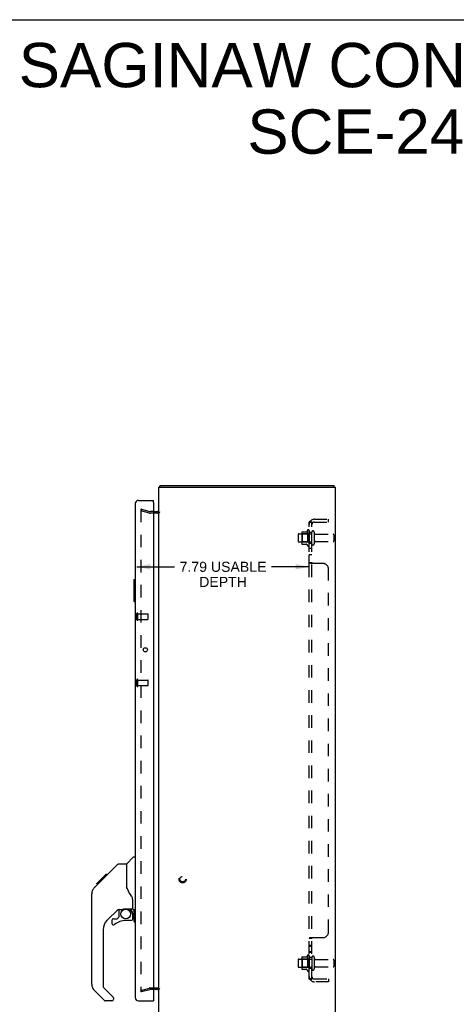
# Model space of a CAD drawing. Header units: inches. Extents: x 0 to 103, y 0 to 67.
# Tile 8 of 9: x 52 to 71, y 22 to 67. Entities that reach past the tile are written whole.
import ezdxf

# ---------------------------------------------------------------- set-up
doc = ezdxf.new("R2010")
doc.units = ezdxf.units.IN
doc.header["$LTSCALE"] = 5.686187
doc.header["$MEASUREMENT"] = 0
doc.linetypes.add('HIDDEN', pattern=[0.2, 0.1, -0.1])
doc.layers.get('0').update_dxf_attribs({"linetype": 'CONTINUOUS'})
for name, color, linetype in [('DEFAULT_2', 8, 'HIDDEN'), ('DIMENSIONS', 7, 'CONTINUOUS'), ('DOOR_ASSEMBLY', 7, 'CONTINUOUS'), ('SUBPANEL', 7, 'CONTINUOUS')]:
    doc.layers.add(name, color=color, linetype=linetype)
doc.styles.get("Standard").update_dxf_attribs({"font": 'arial.ttf'})
doc.dimstyles.new('DIMSTYLE_1', dxfattribs={"dimtxt": 0.456111, "dimasz": 0.608148, "dimexe": 0.09, "dimexo": 0.07, "dimgap": 0.0375, "dimtad": 0, "dimtih": 1, "dimtoh": 1, "dimzin": 4, "dimdsep": 46, "dimtxsty": 'Standard', "dimblk": '_FILLED', "dimblk1": '_FILLED', "dimblk2": '_FILLED', "dimcen": 0.09, "dimazin": 1, "dimtfac": 1, "dimtdec": 3, "dimtofl": 0, "dimtmove": 0, "dimatfit": 3, "dimldrblk": '_FILLED', "dimfxl": 0, "dimtolj": 1, "dimtzin": 4, "dimarcsym": 0})

# ---------------------------------------------------------------- blocks, each defined once
blk = doc.blocks.new('_FILLED')
at = {"color": 0, "linetype": 'ByBlock'}
blk.add_solid([(0, 0), (-1, 0.2), (-1, -0.2)], dxfattribs=at)
blk = doc.blocks.new('*D8')
at = {"layer": 'DIMENSIONS', "color": 2, "linetype": 'Continuous'}
for p, q in [((64.794, 41.691), (64.794, 42.674)), ((57.001, 42.127), (58.706, 42.127)), ((64.794, 42.127), (63.088, 42.127))]:
    blk.add_line(p, q, dxfattribs=at)
at = {"layer": 'DIMENSIONS', "color": 2, "linetype": 'Continuous', "xscale": 0.6081483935, "yscale": 0.6081483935, "zscale": 0.6081483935, "rotation": 180}
blk.add_blockref('_FILLED', (57.001, 42.127), dxfattribs=at)
at = {"layer": 'DIMENSIONS', "color": 2, "linetype": 'Continuous', "xscale": 0.6081483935, "yscale": 0.6081483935, "zscale": 0.6081483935}
blk.add_blockref('_FILLED', (64.794, 42.127), dxfattribs=at)
at = {"layer": 'DIMENSIONS', "color": 2, "linetype": 'Continuous', "insert": (60.897, 42.355), "char_height": 0.45611, "width": 3.92527, "attachment_point": 2, "line_spacing_factor": 0.9}
blk.add_mtext('7.79 USABLE\\PDEPTH', dxfattribs=at)

msp = doc.modelspace()

# ---------------------------------------------------------------- linework, layer by layer
at = {"color": 7, "linetype": 'Continuous'}
for p, q in [((0, 66.896), (103.385, 66.896)), ((58.035, 45.765), (58.057, 45.744)), ((58.057, 45.733), (58.057, 45.808)), ((65.931, 45.733), (65.931, 45.808))]:
    msp.add_line(p, q, dxfattribs=at)
at = {"color": 3, "linetype": 'Continuous'}
for p, q in [((57.994, 21.883), (57.994, 45.733)), ((57.994, 45.733), (65.994, 45.733)), ((58.057, 45.808), (65.931, 45.808)), ((65.994, 21.883), (65.994, 45.733)), ((57.751, 44.633), (57.924, 44.633)), ((57.924, 22.983), (57.751, 22.983))]:
    msp.add_line(p, q, dxfattribs=at)
for points in [[(58.035, 45.765), (58.036, 45.766), (58.037, 45.768), (58.038, 45.769), (58.039, 45.771), (58.04, 45.773), (58.041, 45.776), (58.042, 45.778), (58.043, 45.78), (58.044, 45.783), (58.044, 45.785), (58.046, 45.792)], [(58.046, 45.792), (58.047, 45.794), (58.047, 45.796), (58.048, 45.798), (58.049, 45.8), (58.049, 45.801), (58.05, 45.803), (58.051, 45.804), (58.051, 45.805), (58.052, 45.806), (58.053, 45.807), (58.053, 45.807), (58.054, 45.808), (58.055, 45.808), (58.056, 45.808), (58.057, 45.808)]]:
    msp.add_lwpolyline(points, dxfattribs=at)
for centre, radius, start, end in [((58.139, 45.663), 0.145, 135.3986, 151.1315), ((57.924, 44.703), 0.07, 270, 360), ((57.924, 22.913), 0.07, 0, 90)]:
    msp.add_arc(centre, radius, start, end, dxfattribs=at)
at = {"layer": 'DEFAULT_2', "color": 8, "linetype": 'HIDDEN'}
for p, q in [((57.2, 44.738), (57.181, 44.665)), ((57.181, 44.719), (57.181, 44.717)), ((57.181, 44.717), (57.181, 22.9)), ((57.565, 44.562), (57.181, 44.665)), ((57.195, 44.732), (57.195, 44.732)), ((57.2, 44.738), (57.585, 44.635)), ((57.751, 44.633), (57.595, 44.633)), ((57.924, 44.558), (57.595, 44.558)), ((64.458, 43.689), (64.458, 43.178)), ((64.468, 43.711), (64.696, 43.711)), ((64.724, 43.789), (64.724, 43.078)), ((64.794, 43.768), (64.794, 43.099)), ((64.919, 43.169), (64.919, 43.698)), ((65.025, 43.698), (65.025, 43.169)), ((64.294, 43.586), (64.294, 43.28)), ((64.324, 43.616), (64.919, 43.616)), ((64.324, 43.25), (64.919, 43.25)), ((64.478, 43.617), (64.458, 43.637)), ((64.478, 43.25), (64.458, 43.23)), ((64.478, 43.617), (64.478, 43.25)), ((64.774, 43.617), (64.478, 43.617)), ((64.774, 43.25), (64.478, 43.25)), ((64.774, 43.617), (64.794, 43.637)), ((64.774, 43.617), (64.774, 43.25)), ((64.774, 43.25), (64.794, 43.23)), ((65.087, 43.599), (65.889, 43.599)), ((65.087, 43.267), (65.889, 43.267)), ((65.919, 43.569), (65.919, 43.297)), ((64.468, 43.156), (64.696, 43.156)), ((64.724, 24.539), (64.724, 23.828)), ((64.794, 24.518), (64.794, 23.849)), ((64.294, 24.336), (64.294, 24.03)), ((64.324, 24.366), (64.919, 24.366)), ((64.458, 24.439), (64.458, 23.928)), ((64.478, 24.367), (64.458, 24.387)), ((64.468, 24.461), (64.696, 24.461)), ((64.774, 24.367), (64.478, 24.367)), ((64.478, 24.367), (64.478, 24)), ((64.774, 24.367), (64.794, 24.387)), ((64.774, 24.367), (64.774, 24)), ((64.919, 24.448), (64.919, 23.919)), ((65.025, 24.448), (65.025, 23.919)), ((65.087, 24.349), (65.889, 24.349)), ((65.919, 24.319), (65.919, 24.047)), ((64.324, 24), (64.919, 24)), ((64.478, 24), (64.458, 23.98)), ((64.468, 23.906), (64.696, 23.906)), ((64.774, 24), (64.478, 24)), ((64.774, 24), (64.794, 23.98)), ((65.087, 24.017), (65.889, 24.017)), ((57.181, 22.951), (57.565, 23.054)), ((57.2, 22.879), (57.181, 22.951)), ((57.585, 22.982), (57.2, 22.879)), ((57.595, 23.058), (57.924, 23.058)), ((57.751, 22.983), (57.595, 22.983))]:
    msp.add_line(p, q, dxfattribs=at)
for points in [[(57.195, 44.732), (57.193, 44.732), (57.192, 44.732), (57.19, 44.731), (57.189, 44.731), (57.188, 44.73), (57.187, 44.729), (57.185, 44.728), (57.184, 44.727), (57.184, 44.726), (57.183, 44.724), (57.182, 44.723), (57.182, 44.722), (57.181, 44.72), (57.181, 44.719)], [(57.199, 44.732), (57.198, 44.732), (57.196, 44.732), (57.195, 44.732)], [(57.181, 22.9), (57.181, 22.898), (57.181, 22.897), (57.182, 22.895), (57.182, 22.894), (57.183, 22.892)], [(57.195, 22.885), (57.195, 22.885), (57.193, 22.885), (57.192, 22.885), (57.19, 22.885), (57.189, 22.886), (57.188, 22.887), (57.187, 22.888), (57.185, 22.889), (57.184, 22.89), (57.184, 22.891), (57.183, 22.892)], [(57.199, 22.885), (57.198, 22.885), (57.196, 22.885), (57.195, 22.885)]]:
    msp.add_lwpolyline(points, dxfattribs=at)
for radius in [0.164, 0.124]:
    msp.add_circle((59.069, 27.983), radius, dxfattribs=at)
for centre, radius, start, end in [((57.595, 44.673), 0.04, 255, 270), ((57.924, 44.703), 0.145, 270, 321.2451), ((57.595, 44.673), 0.115, 255, 270), ((64.468, 43.701), 0.01, 90, 174.8062), ((64.599, 43.689), 0.141, 174.7919, 180), ((64.677, 43.721), 0.01, 270, 336.0321), ((65.324, 43.433), 0.698, 149.3369, 156.0321), ((64.755, 43.768), 0.0384, 0, 145.5503), ((64.972, 43.698), 0.053, 0, 180), ((64.324, 43.586), 0.03, 90, 180), ((64.324, 43.28), 0.03, 180, 270), ((65.087, 43.662), 0.0625, 180, 270), ((65.087, 43.205), 0.0625, 90, 180), ((65.889, 43.569), 0.03, 0, 90), ((65.889, 43.297), 0.03, 270, 360), ((64.599, 43.178), 0.141, 180, 185.2081), ((64.468, 43.166), 0.01, 185.1938, 270), ((64.677, 43.146), 0.01, 23.9679, 90), ((65.324, 43.433), 0.698, 203.9679, 210.6631), ((64.755, 43.099), 0.0384, 214.4497, 360), ((64.972, 43.169), 0.053, 180, 360), ((65.324, 24.183), 0.698, 149.3369, 156.0321), ((64.755, 24.518), 0.0384, 0, 145.5503), ((64.324, 24.336), 0.03, 90, 180), ((64.468, 24.451), 0.01, 90, 174.8062), ((64.599, 24.439), 0.141, 174.7919, 180), ((64.677, 24.471), 0.01, 270, 336.0321), ((64.972, 24.448), 0.053, 0, 180), ((65.087, 24.412), 0.0625, 180, 270), ((65.889, 24.319), 0.03, 0, 90), ((64.324, 24.03), 0.03, 180, 270), ((64.599, 23.928), 0.141, 180, 185.2081), ((64.468, 23.916), 0.01, 185.1938, 270), ((64.677, 23.896), 0.01, 23.9679, 90), ((65.324, 24.183), 0.698, 203.9679, 210.6631), ((64.755, 23.849), 0.0384, 214.4497, 360), ((64.972, 23.919), 0.053, 180, 360), ((65.087, 23.955), 0.0625, 90, 180), ((65.889, 24.047), 0.03, 270, 360), ((57.595, 22.943), 0.115, 90, 105), ((57.595, 22.943), 0.04, 90, 105), ((57.924, 22.913), 0.145, 38.7549, 90)]:
    msp.add_arc(centre, radius, start, end, dxfattribs=at)
at = {"layer": 'DOOR_ASSEMBLY', "color": 3, "linetype": 'Continuous'}
for p, q in [((57.071, 45.133), (57.751, 45.133)), ((57.751, 45.043), (57.751, 22.573)), ((56.926, 44.988), (56.926, 22.628)), ((57.071, 22.483), (57.751, 22.483))]:
    msp.add_line(p, q, dxfattribs=at)
at = {"layer": 'DOOR_ASSEMBLY', "color": 7, "linetype": 'Continuous'}
for p, q in [((57.751, 45.058), (57.736, 45.058)), ((57.751, 45.058), (57.751, 45.133)), ((56.866, 41.543), (56.866, 40.573)), ((56.881, 41.558), (56.926, 41.558)), ((56.912, 41.458), (56.912, 40.658)), ((56.881, 40.558), (56.926, 40.558)), ((56.538, 28.678), (56.835, 28.976)), ((56.926, 28.987), (56.863, 28.987)), ((55.35, 27.884), (56.115, 28.649)), ((56.171, 28.672), (56.532, 28.672)), ((56.532, 28.672), (56.532, 27.568)), ((55.182, 27.783), (55.592, 28.193)), ((55.508, 28.109), (55.575, 28.109)), ((55.592, 28.193), (55.594, 28.195)), ((55.659, 28.193), (55.592, 28.193)), ((55.592, 28.193), (55.659, 28.193)), ((55.594, 28.195), (55.661, 28.195)), ((55.072, 27.606), (55.35, 27.884)), ((55.178, 27.779), (55.181, 27.782)), ((55.178, 27.779), (55.245, 27.779)), ((55.181, 27.782), (55.248, 27.782)), ((55.182, 27.783), (55.249, 27.783)), ((55.33, 27.864), (55.263, 27.864)), ((55.35, 27.951), (55.417, 27.951)), ((55.499, 28.033), (55.432, 28.033)), ((54.957, 23.225), (54.957, 27.328)), ((55.072, 27.606), (55.052, 27.584)), ((56.551, 27.577), (56.532, 27.63)), ((56.58, 27.511), (56.551, 27.577)), ((56.807, 26.645), (56.807, 27.052)), ((56.143, 26.611), (55.642, 26.109)), ((56.177, 26.601), (56.177, 26.274)), ((56.22, 26.605), (56.307, 26.605)), ((56.492, 26.647), (56.788, 26.647)), ((56.67, 26.647), (56.75, 26.567)), ((56.74, 26.558), (56.735, 26.553)), ((56.744, 26.561), (56.74, 26.558)), ((56.788, 26.428), (56.807, 26.428)), ((56.807, 26.19), (56.807, 26.428)), ((56.847, 26.605), (56.926, 26.605)), ((56.866, 26.605), (56.866, 26.073)), ((56.912, 26.605), (56.912, 26.158)), ((55.863, 26.111), (55.863, 25.992)), ((55.941, 26.19), (56.094, 26.19)), ((56.102, 26.194), (56.174, 26.265)), ((56.729, 26.111), (56.492, 26.111)), ((56.881, 26.058), (56.926, 26.058)), ((55.469, 25.692), (55.469, 23.14)), ((55.524, 22.495), (55.072, 22.947)), ((55.492, 23.084), (55.927, 22.648)), ((55.863, 22.472), (55.58, 22.472)), ((55.941, 22.615), (55.941, 22.55)), ((57.736, 22.558), (57.751, 22.558)), ((57.751, 22.558), (57.751, 22.483))]:
    msp.add_line(p, q, dxfattribs=at)
at = {"layer": 'DOOR_ASSEMBLY', "color": 8, "linetype": 'HIDDEN'}
for p, q in [((57.001, 39.728), (57.001, 40.012)), ((57.044, 39.728), (57.044, 40.012)), ((57.044, 39.994), (57.491, 39.994)), ((57.044, 39.746), (57.491, 39.746)), ((57.501, 39.756), (57.501, 39.984)), ((57.001, 36.728), (57.001, 37.012)), ((57.044, 36.728), (57.044, 37.012)), ((57.044, 36.994), (57.491, 36.994)), ((57.044, 36.746), (57.491, 36.746)), ((57.501, 36.756), (57.501, 36.984))]:
    msp.add_line(p, q, dxfattribs=at)
at = {"layer": 'DOOR_ASSEMBLY', "color": 7, "linetype": 'Continuous'}
for points in [[(56.911, 41.495), (56.911, 41.489), (56.911, 41.483), (56.912, 41.477), (56.912, 41.471), (56.912, 41.465), (56.912, 41.458)], [(56.912, 40.658), (56.912, 40.652), (56.912, 40.646), (56.912, 40.64), (56.911, 40.634), (56.911, 40.628), (56.911, 40.622)], [(56.115, 28.649), (56.123, 28.656), (56.131, 28.662), (56.14, 28.666), (56.15, 28.67), (56.16, 28.672), (56.171, 28.672)], [(55.39, 27.924), (55.371, 27.905), (55.364, 27.898), (55.357, 27.891), (55.35, 27.884)], [(55.477, 28.011), (55.455, 27.989), (55.433, 27.967), (55.412, 27.946), (55.39, 27.924)], [(55.072, 27.606), (55.052, 27.584), (55.027, 27.552), (55.005, 27.516), (54.987, 27.479), (54.973, 27.44), (54.964, 27.4), (54.958, 27.359), (54.957, 27.328)], [(56.754, 27.222), (56.704, 27.296), (56.655, 27.373), (56.614, 27.444), (56.58, 27.511)], [(56.807, 27.052), (56.806, 27.075), (56.802, 27.109), (56.793, 27.143), (56.781, 27.176), (56.766, 27.205), (56.754, 27.222)], [(56.307, 26.605), (56.309, 26.605), (56.316, 26.606), (56.325, 26.608), (56.335, 26.611), (56.347, 26.615), (56.36, 26.62), (56.375, 26.625), (56.391, 26.631), (56.409, 26.636), (56.427, 26.64), (56.446, 26.643), (56.465, 26.646), (56.484, 26.647), (56.492, 26.647)], [(56.787, 26.428), (56.787, 26.442), (56.785, 26.456), (56.782, 26.469), (56.779, 26.483), (56.774, 26.496), (56.768, 26.508), (56.761, 26.52), (56.754, 26.532), (56.745, 26.543), (56.735, 26.553)], [(56.75, 26.567), (56.75, 26.567), (56.749, 26.566), (56.748, 26.566), (56.747, 26.564), (56.744, 26.561)], [(56.912, 26.158), (56.912, 26.152), (56.912, 26.146), (56.912, 26.14), (56.911, 26.134), (56.911, 26.128), (56.911, 26.122)]]:
    msp.add_lwpolyline(points, dxfattribs=at)
at = {"layer": 'DOOR_ASSEMBLY', "color": 3, "linetype": 'Continuous'}
msp.add_circle((57.379, 38.37), 0.094, dxfattribs=at)
at = {"layer": 'DOOR_ASSEMBLY', "color": 7, "linetype": 'Continuous'}
msp.add_circle((56.492, 26.407), 0.217, dxfattribs=at)
at = {"layer": 'DOOR_ASSEMBLY', "color": 3, "linetype": 'Continuous'}
for centre, radius, start, end in [((57.071, 44.988), 0.145, 90, 180), ((57.736, 45.043), 0.015, 0, 90), ((57.071, 22.628), 0.145, 180, 270), ((57.736, 22.573), 0.015, 270, 360)]:
    msp.add_arc(centre, radius, start, end, dxfattribs=at)
at = {"layer": 'DOOR_ASSEMBLY', "color": 7, "linetype": 'Continuous'}
for centre, radius, start, end in [((56.881, 41.543), 0.015, 90, 180), ((56.911, 41.543), 0.015, 0, 90), ((56.881, 40.573), 0.015, 180, 270), ((56.911, 40.573), 0.015, 270, 360), ((56.863, 28.948), 0.0394, 90, 135), ((55.39, 27.312), 0.433, 137.2727, 137.7614), ((56.22, 26.409), 0.197, 90, 135), ((56.611, 26.428), 0.197, 0, 45), ((56.788, 26.666), 0.0197, 270, 360), ((56.847, 26.645), 0.0394, 180, 270), ((56.059, 25.692), 0.591, 135, 180), ((55.941, 26.111), 0.0787, 90, 180), ((55.941, 25.992), 0.0787, 180, 309.5212), ((56.492, 25.324), 0.787, 90, 129.5212), ((56.094, 26.202), 0.0118, 270, 315), ((56.166, 26.274), 0.0118, 315, 360), ((56.729, 26.19), 0.0787, 270, 360), ((56.881, 26.073), 0.015, 180, 270), ((56.911, 26.073), 0.015, 270, 360), ((55.351, 23.225), 0.394, 180, 225), ((55.548, 23.14), 0.0787, 180, 225), ((55.58, 22.55), 0.0787, 225, 270), ((55.863, 22.55), 0.0787, 270, 360), ((55.894, 22.615), 0.0472, 0, 45)]:
    msp.add_arc(centre, radius, start, end, dxfattribs=at)
at = {"layer": 'DOOR_ASSEMBLY', "color": 8, "linetype": 'HIDDEN'}
for centre, radius, start, end in [((57.022, 40.012), 0.0215, 360, 180), ((57.022, 39.728), 0.0215, 180, 0), ((57.491, 39.984), 0.01, 360, 90), ((57.491, 39.756), 0.01, 270, 0), ((57.022, 37.012), 0.0215, 360, 180), ((57.022, 36.728), 0.0215, 180, 0), ((57.491, 36.984), 0.01, 360, 90), ((57.491, 36.756), 0.01, 270, 0)]:
    msp.add_arc(centre, radius, start, end, dxfattribs=at)
at = {"layer": 'SUBPANEL', "color": 8, "linetype": 'HIDDEN'}
for p, q in [((64.794, 23.465), (64.794, 44.152)), ((64.919, 44.152), (64.794, 44.152)), ((64.847, 44.191), (64.944, 44.111)), ((64.871, 44.15), (64.872, 44.15)), ((64.872, 44.15), (64.874, 44.149)), ((64.874, 44.149), (64.875, 44.149)), ((64.875, 44.149), (64.876, 44.149)), ((64.876, 44.149), (64.878, 44.148)), ((64.878, 44.148), (64.879, 44.148)), ((64.879, 44.148), (64.881, 44.147)), ((64.881, 44.147), (64.882, 44.147)), ((64.882, 44.147), (64.884, 44.146)), ((64.884, 44.146), (64.885, 44.146)), ((64.885, 44.146), (64.887, 44.145)), ((64.887, 44.145), (64.889, 44.145)), ((64.889, 44.145), (64.89, 44.144)), ((64.906, 44.138), (64.907, 44.137)), ((64.919, 44.132), (64.918, 44.132)), ((64.919, 23.465), (64.919, 44.152)), ((65.031, 44.277), (65.669, 44.277)), ((65.031, 44.152), (65.669, 44.152)), ((65.669, 44.152), (65.669, 44.277)), ((64.923, 44.129), (64.923, 44.129)), ((64.919, 43.683), (64.794, 43.683)), ((64.919, 43.183), (64.794, 43.183)), ((64.919, 42.955), (64.794, 42.955)), ((64.919, 42.674), (64.794, 42.674)), ((64.794, 42.311), (64.794, 42.312)), ((64.919, 42.312), (64.794, 42.312)), ((64.813, 42.294), (64.81, 42.295)), ((65.419, 42.277), (64.847, 42.277)), ((64.92, 42.308), (64.919, 42.309)), ((64.923, 42.304), (64.922, 42.306)), ((65.669, 25.59), (65.669, 42.027)), ((64.919, 25.304), (64.794, 25.304)), ((64.919, 24.979), (64.794, 24.979)), ((64.813, 25.323), (64.81, 25.321)), ((64.847, 25.34), (65.419, 25.34)), ((64.919, 25.305), (64.919, 25.304)), ((64.922, 25.311), (64.921, 25.31)), ((64.924, 25.313), (64.923, 25.312)), ((64.945, 25.334), (64.944, 25.333)), ((64.919, 24.943), (64.794, 24.943)), ((64.919, 24.698), (64.794, 24.698)), ((64.919, 24.662), (64.794, 24.662)), ((64.919, 24.433), (64.794, 24.433)), ((64.919, 23.933), (64.794, 23.933)), ((64.919, 23.465), (64.794, 23.465)), ((64.847, 23.426), (64.944, 23.505)), ((64.862, 23.465), (64.862, 23.465)), ((64.936, 23.492), (64.932, 23.487)), ((65.031, 23.465), (65.669, 23.465)), ((65.669, 23.34), (65.031, 23.34)), ((65.669, 23.465), (65.669, 23.34))]:
    msp.add_line(p, q, dxfattribs=at)
for points in [[(64.816, 44.172), (64.813, 44.171), (64.81, 44.169), (64.807, 44.168), (64.805, 44.167), (64.802, 44.165), (64.8, 44.164), (64.798, 44.162), (64.797, 44.16), (64.796, 44.159), (64.795, 44.157), (64.794, 44.156), (64.794, 44.154), (64.794, 44.153), (64.794, 44.152)], [(64.847, 44.191), (64.846, 44.189), (64.844, 44.187), (64.842, 44.186), (64.84, 44.184), (64.837, 44.182), (64.834, 44.181), (64.831, 44.179), (64.828, 44.178), (64.825, 44.176), (64.822, 44.175), (64.816, 44.172)], [(64.862, 44.152), (64.861, 44.152), (64.861, 44.152), (64.861, 44.152), (64.86, 44.152), (64.86, 44.152), (64.86, 44.152), (64.859, 44.152), (64.859, 44.152), (64.859, 44.152)], [(64.859, 44.152), (64.859, 44.152), (64.859, 44.152), (64.859, 44.152), (64.859, 44.152), (64.859, 44.152), (64.859, 44.152), (64.86, 44.152), (64.86, 44.152), (64.86, 44.152), (64.861, 44.152), (64.861, 44.152), (64.862, 44.152), (64.862, 44.152), (64.863, 44.152), (64.864, 44.152), (64.864, 44.151), (64.865, 44.151), (64.865, 44.151), (64.866, 44.151), (64.866, 44.151), (64.867, 44.151), (64.868, 44.151), (64.868, 44.151), (64.869, 44.15), (64.87, 44.15), (64.87, 44.15), (64.871, 44.15)], [(64.89, 44.144), (64.892, 44.144), (64.893, 44.143), (64.894, 44.143), (64.895, 44.143), (64.896, 44.142), (64.896, 44.142), (64.897, 44.142), (64.898, 44.141), (64.899, 44.141), (64.9, 44.141), (64.901, 44.14), (64.902, 44.14), (64.902, 44.139), (64.903, 44.139), (64.904, 44.139), (64.905, 44.138), (64.906, 44.138)], [(64.907, 44.137), (64.908, 44.137), (64.909, 44.136), (64.91, 44.136), (64.911, 44.136), (64.911, 44.135), (64.912, 44.135), (64.913, 44.135), (64.913, 44.134), (64.914, 44.134), (64.914, 44.134), (64.915, 44.133), (64.916, 44.133), (64.916, 44.133), (64.917, 44.133), (64.917, 44.132), (64.918, 44.132), (64.918, 44.132), (64.919, 44.131), (64.919, 44.131), (64.92, 44.131), (64.92, 44.131), (64.921, 44.13), (64.921, 44.13), (64.921, 44.13), (64.922, 44.13), (64.922, 44.13), (64.922, 44.129), (64.922, 44.129), (64.923, 44.129)], [(64.933, 44.128), (64.932, 44.13), (64.93, 44.132), (64.929, 44.133), (64.927, 44.135), (64.926, 44.137), (64.924, 44.139), (64.923, 44.141), (64.922, 44.143), (64.921, 44.145), (64.92, 44.146), (64.919, 44.148), (64.919, 44.15), (64.919, 44.151), (64.919, 44.152)], [(64.923, 44.129), (64.922, 44.129), (64.922, 44.129), (64.922, 44.129), (64.922, 44.13), (64.922, 44.13), (64.921, 44.13), (64.921, 44.13), (64.921, 44.13), (64.921, 44.131), (64.92, 44.131), (64.92, 44.131), (64.919, 44.132), (64.919, 44.132)], [(64.944, 44.111), (64.944, 44.112), (64.945, 44.112), (64.945, 44.113), (64.945, 44.114), (64.944, 44.114), (64.944, 44.115), (64.944, 44.116), (64.943, 44.117), (64.942, 44.118), (64.941, 44.119), (64.94, 44.121), (64.939, 44.122), (64.938, 44.123), (64.936, 44.125), (64.933, 44.128)], [(64.805, 42.298), (64.802, 42.3), (64.8, 42.301), (64.798, 42.303), (64.797, 42.305), (64.796, 42.306), (64.795, 42.308), (64.794, 42.309), (64.794, 42.31), (64.794, 42.311), (64.794, 42.312)], [(64.81, 42.295), (64.807, 42.297), (64.805, 42.298)], [(64.822, 42.29), (64.819, 42.291), (64.816, 42.293), (64.813, 42.294)], [(64.84, 42.282), (64.837, 42.284), (64.834, 42.285), (64.831, 42.286), (64.828, 42.288), (64.822, 42.29)], [(64.847, 42.277), (64.846, 42.278), (64.844, 42.28), (64.842, 42.281), (64.84, 42.282)], [(64.847, 42.277), (64.846, 42.278), (64.844, 42.28), (64.842, 42.281)], [(64.919, 42.31), (64.919, 42.311), (64.919, 42.312)], [(64.926, 42.302), (64.924, 42.303), (64.923, 42.304), (64.922, 42.306), (64.921, 42.307), (64.92, 42.308), (64.919, 42.309), (64.919, 42.31), (64.919, 42.311), (64.919, 42.312)], [(64.932, 42.298), (64.929, 42.3), (64.927, 42.301), (64.926, 42.302), (64.924, 42.303)], [(64.94, 42.291), (64.939, 42.292), (64.938, 42.293), (64.936, 42.294), (64.935, 42.295), (64.933, 42.297), (64.932, 42.298)], [(64.944, 42.277), (64.944, 42.279), (64.945, 42.28), (64.945, 42.281), (64.945, 42.282), (64.944, 42.284), (64.944, 42.285), (64.944, 42.286), (64.943, 42.287), (64.942, 42.288), (64.941, 42.29), (64.94, 42.291), (64.939, 42.292), (64.938, 42.293), (64.936, 42.294), (64.935, 42.295)], [(64.943, 42.287), (64.942, 42.288), (64.941, 42.29)], [(64.944, 42.277), (64.944, 42.279), (64.945, 42.28), (64.945, 42.281), (64.945, 42.282)], [(64.81, 25.321), (64.807, 25.32), (64.805, 25.319), (64.802, 25.317), (64.8, 25.315), (64.798, 25.314), (64.797, 25.312), (64.796, 25.311), (64.795, 25.309), (64.794, 25.308), (64.794, 25.306), (64.794, 25.305), (64.794, 25.304)], [(64.794, 25.306), (64.794, 25.305), (64.794, 25.304)], [(64.805, 25.319), (64.802, 25.317), (64.8, 25.315), (64.798, 25.314)], [(64.828, 25.329), (64.822, 25.327), (64.819, 25.325), (64.816, 25.324), (64.813, 25.323)], [(64.84, 25.334), (64.837, 25.333), (64.834, 25.332), (64.831, 25.331), (64.828, 25.329)], [(64.847, 25.34), (64.846, 25.338), (64.844, 25.337), (64.842, 25.336), (64.84, 25.334)], [(64.847, 25.34), (64.846, 25.338), (64.844, 25.337), (64.842, 25.336)], [(64.929, 25.317), (64.927, 25.316), (64.926, 25.315), (64.924, 25.313), (64.923, 25.312), (64.922, 25.311), (64.921, 25.31), (64.92, 25.309), (64.919, 25.308), (64.919, 25.306), (64.919, 25.305), (64.919, 25.304)], [(64.944, 25.34), (64.944, 25.338), (64.945, 25.337), (64.945, 25.336), (64.945, 25.334), (64.944, 25.333), (64.944, 25.332), (64.944, 25.331), (64.943, 25.329), (64.942, 25.328), (64.941, 25.327), (64.94, 25.326), (64.939, 25.325), (64.938, 25.324), (64.936, 25.322), (64.935, 25.321), (64.933, 25.32), (64.932, 25.319), (64.929, 25.317)], [(64.939, 25.325), (64.938, 25.324), (64.936, 25.322), (64.935, 25.321)], [(64.944, 25.34), (64.944, 25.338), (64.945, 25.337)], [(64.822, 23.442), (64.816, 23.445), (64.813, 23.446), (64.81, 23.447), (64.807, 23.449), (64.805, 23.45), (64.802, 23.451), (64.8, 23.453), (64.798, 23.455), (64.797, 23.456), (64.796, 23.458), (64.795, 23.459), (64.794, 23.461), (64.794, 23.462), (64.794, 23.464), (64.794, 23.465)], [(64.847, 23.426), (64.846, 23.428), (64.844, 23.43), (64.842, 23.431), (64.84, 23.433), (64.837, 23.435), (64.834, 23.436), (64.831, 23.438), (64.828, 23.439), (64.825, 23.441), (64.822, 23.442)], [(64.922, 23.488), (64.923, 23.488), (64.923, 23.488), (64.923, 23.488), (64.922, 23.488), (64.922, 23.487), (64.922, 23.487), (64.922, 23.487), (64.921, 23.487), (64.921, 23.487), (64.92, 23.486), (64.92, 23.486), (64.919, 23.486), (64.919, 23.485), (64.918, 23.485), (64.918, 23.485), (64.917, 23.485), (64.917, 23.484), (64.916, 23.484), (64.915, 23.484), (64.915, 23.483), (64.914, 23.483), (64.913, 23.482), (64.913, 23.482), (64.912, 23.482), (64.911, 23.481), (64.911, 23.481), (64.91, 23.481), (64.909, 23.48), (64.908, 23.48), (64.908, 23.48), (64.907, 23.479), (64.906, 23.479), (64.905, 23.478), (64.904, 23.478), (64.903, 23.478), (64.903, 23.477), (64.902, 23.477), (64.901, 23.477), (64.9, 23.476), (64.899, 23.476), (64.898, 23.475), (64.897, 23.475), (64.896, 23.475), (64.895, 23.474), (64.894, 23.474), (64.893, 23.474), (64.892, 23.473), (64.891, 23.473), (64.89, 23.472), (64.889, 23.472), (64.888, 23.472), (64.887, 23.471), (64.886, 23.471), (64.885, 23.471), (64.884, 23.47), (64.883, 23.47), (64.882, 23.47), (64.881, 23.469), (64.88, 23.469), (64.879, 23.469), (64.878, 23.469), (64.877, 23.468), (64.876, 23.468), (64.875, 23.468), (64.874, 23.468), (64.873, 23.467), (64.872, 23.467), (64.871, 23.467), (64.87, 23.467), (64.87, 23.466), (64.869, 23.466), (64.868, 23.466), (64.867, 23.466), (64.866, 23.466), (64.865, 23.466), (64.865, 23.465), (64.864, 23.465), (64.863, 23.465), (64.862, 23.465), (64.862, 23.465), (64.861, 23.465), (64.86, 23.465), (64.86, 23.465), (64.86, 23.465), (64.859, 23.465), (64.859, 23.465), (64.859, 23.465)], [(64.859, 23.465), (64.859, 23.465), (64.859, 23.465), (64.859, 23.465), (64.859, 23.465), (64.859, 23.465), (64.859, 23.465), (64.86, 23.465), (64.86, 23.465), (64.86, 23.465), (64.861, 23.465), (64.861, 23.465), (64.862, 23.465)], [(64.919, 23.485), (64.919, 23.485), (64.919, 23.485), (64.92, 23.486), (64.92, 23.486), (64.921, 23.486), (64.921, 23.486), (64.921, 23.487), (64.922, 23.487), (64.922, 23.487), (64.922, 23.487), (64.922, 23.487), (64.922, 23.488)], [(64.932, 23.487), (64.93, 23.485), (64.929, 23.483), (64.927, 23.482), (64.926, 23.48), (64.924, 23.478), (64.923, 23.476), (64.922, 23.474), (64.921, 23.472), (64.92, 23.47), (64.919, 23.469), (64.919, 23.467), (64.919, 23.466), (64.919, 23.465)], [(64.944, 23.505), (64.944, 23.505), (64.945, 23.504), (64.945, 23.504), (64.945, 23.503), (64.944, 23.502), (64.944, 23.502), (64.944, 23.501), (64.943, 23.5), (64.942, 23.499), (64.941, 23.497), (64.94, 23.496), (64.939, 23.495), (64.938, 23.493), (64.936, 23.492)]]:
    msp.add_lwpolyline(points, dxfattribs=at)
for centre, radius, start, end in [((65.031, 44.04), 0.237, 90, 180), ((65.031, 44.04), 0.112, 90, 180), ((65.419, 42.027), 0.25, 0, 90), ((65.419, 25.59), 0.25, 270, 360), ((65.031, 23.577), 0.237, 180, 270), ((65.031, 23.577), 0.112, 180, 270)]:
    msp.add_arc(centre, radius, start, end, dxfattribs=at)

# ---------------------------------------------------------------- texts
at = {"layer": 'DIMENSIONS', "color": 2, "linetype": 'Continuous', "insert": (77.036, 65.845), "char_height": 2.00689, "width": 50.68702, "attachment_point": 2, "line_spacing_factor": 0.9}
msp.add_mtext('SAGINAW CONTROL & ENGINEERING\\PSCE-24XEL2508SS6LP', dxfattribs=at)

# ---------------------------------------------------------------- dimensions: what is measured, and where the dimension line sits
at = {"layer": 'DIMENSIONS', "color": 2, "linetype": 'Continuous'}
dim = msp.add_linear_dim(base=(64.794, 42.127), p1=(57.001, 23.272), p2=(64.794, 42.744), text='<> USABLE\\PDEPTH', dimstyle='DIMSTYLE_1', dxfattribs=at)
dim.commit()
dim.dimension.update_dxf_attribs({"geometry": '*D8', "text_midpoint": (60.897, 41.785), "dimtype": 160})

doc.saveas('drawing.dxf')
